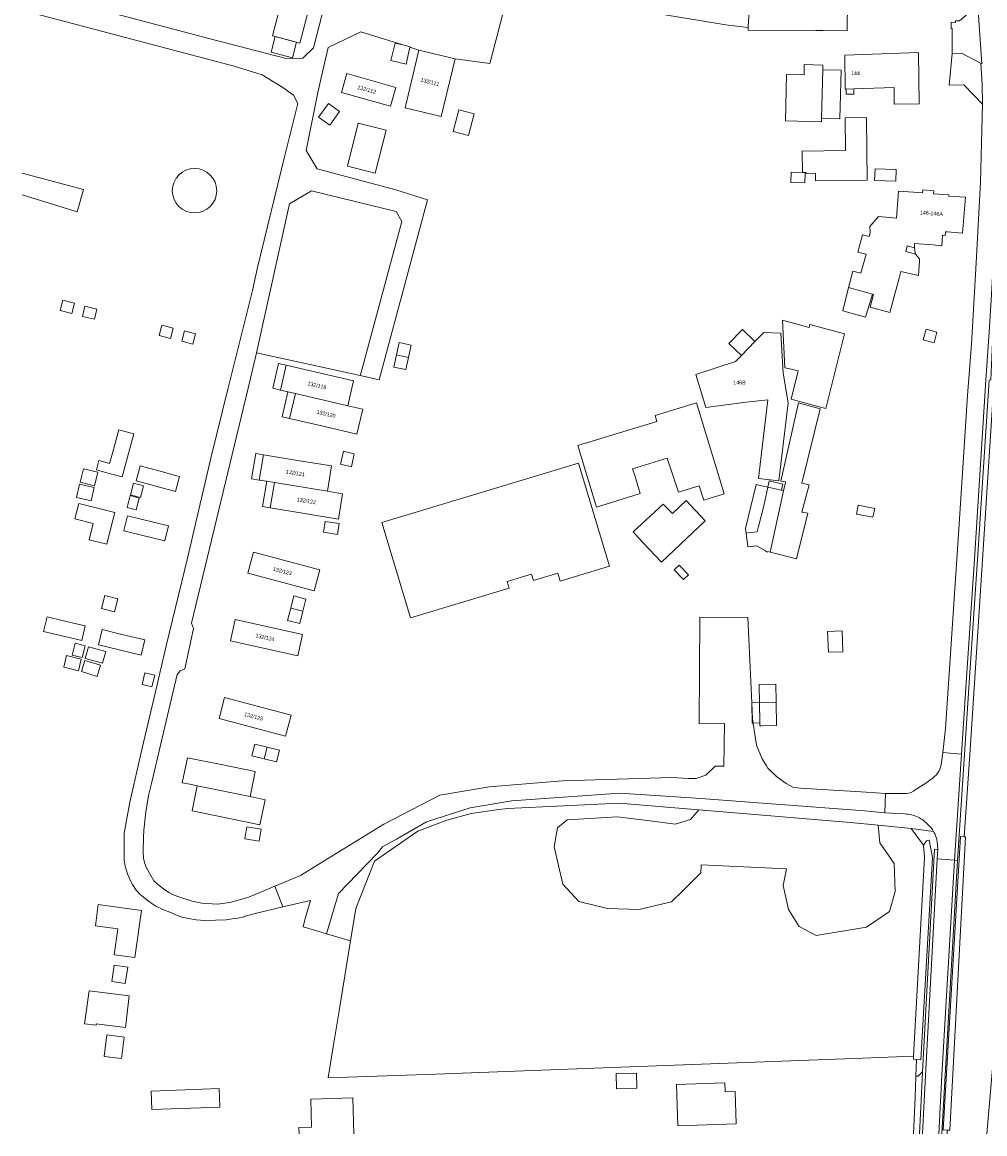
# Model space of a CAD drawing. Header units: metres. Extents: x 151448 to 154749, y 463108 to 465296.
# Tile 1 of 256: x 151450 to 151638, y 463112 to 463329. Entities that reach past the tile are written whole.
import ezdxf
from ezdxf.enums import TextEntityAlignment as Align

# ---------------------------------------------------------------- set-up
doc = ezdxf.new("R2010")
doc.units = ezdxf.units.M
for name, color, linetype, lineweight in [('B-PV-GR-BOS_GEMENGD-GV', 253, 'Continuous', 9), ('B-PV-GR-BOS_NAALD-GV', 253, 'Continuous', 9), ('B-PV-GR-GROENVOORZIENING-GV', 253, 'Continuous', 9), ('B-PV-GR-HOUTWAL-GV', 253, 'Continuous', 9), ('B-PV-OG-BEBOUWING-GV', 1, 'Continuous', 9), ('B-PV-OG-BEBOUWING-T18', 2, 'Continuous', 9), ('B-PV-OG-BEBOUWING_LUIFEL-GV', 1, 'Continuous', 9), ('B-PV-OG-TERREIN_ERF-GV', 253, 'Continuous', 9), ('B-PV-VH-GESLOTENVERHARDING-GV', 253, 'Continuous', 9), ('B-PV-VH-GESLOTENVERHARDING_ASFALT-GV', 253, 'Continuous', 9), ('B-PV-VH-OPENVERHARDING-GV', 253, 'Continuous', 9)]:
    doc.layers.add(name, color=color, linetype=linetype, lineweight=lineweight)
doc.styles.add('Drong', font='txt', dxfattribs={"height": 1.8})

msp = doc.modelspace()

# ---------------------------------------------------------------- linework, layer by layer
at = {"layer": 'B-PV-GR-BOS_GEMENGD-GV', "flags": 128}
for points in [[(151622.206, 463174.272), (151618.272, 463174.506), (151614.367, 463174.866), (151581.45, 463177.32), (151571.495, 463177.967), (151566.53, 463178.29), (151545.499, 463176.832), (151537.4, 463175.452), (151528.861, 463172.717), (151522.978, 463169.363), (151520.299, 463167.836), (151519.274, 463166.604), (151517.177, 463164.434), (151511.683, 463158.748), (151509.369, 463150.871), (151514.029, 463149.502), (151515.053, 463155.831), (151518.726, 463165.024), (151527.165, 463170.916), (151532.845, 463173.064), (151537.57, 463174.353), (151542.975, 463175.11), (151544.729, 463175.355), (151566.436, 463176.389), (151582.029, 463175.076), (151611.595, 463172.587), (151616.96, 463172.065), (151623.439, 463171.434), (151627.813, 463170.843)], [(151623.439, 463171.434), (151625.831, 463168.151), (151626.406, 463168.996), (151626.93, 463169.136), (151627.598, 463165.738), (151625.302, 463126.285), (151624.492, 463126.364), (151624.356, 463123.129), (151624.815, 463123.11), (151625.665, 463123.971), (151627.963, 463167.373), (151628.6, 463167.319), (151628.56, 463168.19)], [(151627.813, 463170.843), (151623.439, 463171.434)]]:
    msp.add_lwpolyline(points, dxfattribs=at)
for points in [[(151616.96, 463172.065), (151611.595, 463172.587), (151582.029, 463175.076), (151580.379, 463173.193), (151577.381, 463172.301), (151573.983, 463172.716), (151566.156, 463173.67), (151556.324, 463173.097), (151554.415, 463171.57), (151553.747, 463167.847), (151554.606, 463164.22), (151555.465, 463160.593), (151558.615, 463157.156), (151564.152, 463155.82), (151570.261, 463155.629), (151576.682, 463157.132), (151579.138, 463159.543), (151582.407, 463162.752), (151582.479, 463164.316), (151590.783, 463163.934), (151599.088, 463163.552), (151598.42, 463160.306), (151599.47, 463155.629), (151601.57, 463152.288), (151604.911, 463150.57), (151614.743, 463152.193), (151619.229, 463155.247), (151620.279, 463159.161), (151620.088, 463164.602), (151617.32, 463168.611)], [(151625.302, 463126.285), (151627.598, 463165.738), (151626.93, 463169.136), (151626.406, 463168.996), (151625.831, 463168.151), (151626.046, 463165.756), (151623.889, 463126.993), (151623.858, 463126.426), (151624.492, 463126.364)]]:
    msp.add_lwpolyline(points, close=True, dxfattribs=at)
at = {"layer": 'B-PV-GR-BOS_GEMENGD-GV'}
for points in [[(151624.783, 463173.618, 0.1040881), (151622.206, 463174.272)], [(151626.715, 463172.165, 0.0941516), (151624.783, 463173.618)], [(151627.813, 463170.843, 0.0801669), (151626.715, 463172.165)], [(151628.059, 463170.374, 0.0262054), (151627.813, 463170.843)], [(151628.56, 463168.19, 0.1048004), (151628.059, 463170.374)]]:
    msp.add_lwpolyline(points, format="xyb", dxfattribs=at)
at = {"layer": 'B-PV-GR-BOS_NAALD-GV', "flags": 128}
msp.add_lwpolyline([(151510.682, 463128.809), (151509.708, 463122.785), (151530.709, 463123.523), (151566.774, 463124.866), (151613.911, 463126.621), (151623.889, 463126.993), (151626.046, 463165.756), (151625.831, 463168.151), (151623.439, 463171.434), (151616.96, 463172.065), (151617.32, 463168.611), (151620.088, 463164.602), (151620.279, 463159.161), (151619.229, 463155.247), (151614.743, 463152.193), (151604.911, 463150.57), (151601.57, 463152.288), (151599.47, 463155.629), (151598.42, 463160.306), (151599.088, 463163.552), (151590.783, 463163.934), (151582.479, 463164.316), (151582.407, 463162.752), (151579.138, 463159.543), (151576.682, 463157.132), (151570.261, 463155.629), (151564.152, 463155.82), (151558.615, 463157.156), (151555.465, 463160.593), (151554.606, 463164.22), (151553.747, 463167.847), (151554.415, 463171.57), (151556.324, 463173.097), (151566.156, 463173.67), (151573.983, 463172.716), (151577.381, 463172.301), (151580.379, 463173.193), (151582.029, 463175.076), (151566.436, 463176.389), (151544.729, 463175.355), (151542.975, 463175.11), (151537.57, 463174.353), (151532.845, 463173.064), (151527.165, 463170.916), (151518.726, 463165.024), (151515.053, 463155.831), (151514.029, 463149.502), (151511.818, 463135.833)], close=True, dxfattribs=at)
at = {"layer": 'B-PV-GR-GROENVOORZIENING-GV', "flags": 128}
msp.add_lwpolyline([(151630.427, 463111.882), (151630.464, 463112.593), (151629.654, 463112.644), (151633.021, 463169.839), (151633.777, 463169.792), (151634.862, 463185.832), (151635.763, 463199.753), (151637.373, 463223.845), (151639.573, 463258.116), (151639.915, 463258.221), (151640.39, 463267.733), (151639.391, 463267.77), (151638.951, 463258.971), (151638.619, 463258.869), (151636.375, 463223.91), (151634.765, 463199.819), (151633.864, 463185.898), (151632.462, 463165.168), (151630.032, 463123.294), (151629.425, 463111.882)], dxfattribs=at)
at = {"layer": 'B-PV-GR-HOUTWAL-GV', "flags": 128}
msp.add_lwpolyline([(151638.21, 463111.882), (151646.231, 463205.076), (151650.446, 463254.041), (151651.992, 463272.006), (151650.888, 463273.2), (151648.041, 463276.208), (151647.987, 463273.624), (151647.732, 463267.458), (151640.39, 463267.733), (151639.915, 463258.221), (151639.573, 463258.116), (151637.373, 463223.845), (151635.763, 463199.753), (151634.862, 463185.832), (151633.777, 463169.792), (151634.014, 463169.777), (151630.955, 463112.562), (151630.464, 463112.593), (151630.427, 463111.882)], dxfattribs=at)
msp.add_lwpolyline([(151630.955, 463112.562), (151634.014, 463169.777), (151633.777, 463169.792), (151633.021, 463169.839), (151629.654, 463112.644), (151630.464, 463112.593)], close=True, dxfattribs=at)
at = {"layer": 'B-PV-OG-BEBOUWING-GV', "flags": 128}
for points in [[(151572.635, 463330.603), (151587.258, 463328.169), (151591.586, 463327.648), (151591.612, 463327.645), (151591.612, 463327.863), (151592.081, 463334.832), (151591.922, 463334.847), (151591.983, 463335.493), (151584.685, 463336.746), (151573.675, 463338.637), (151573.586, 463338.081), (151573.383, 463336.823), (151572.387, 463330.644)], [(151501.112, 463334.72), (151498.818, 463326.019), (151504.14, 463324.606), (151506.439, 463333.313)], [(151591.612, 463327.645), (151591.612, 463327.143), (151604.812, 463327.071), (151606.246, 463327.063), (151610.949, 463327.038), (151610.98, 463332.825), (151606.412, 463333.362), (151606.412, 463333.538), (151604.676, 463333.676), (151597.449, 463334.325), (151592.081, 463334.832), (151591.612, 463327.863)], [(151525.634, 463323.814), (151525.659, 463323.921), (151524.226, 463324.255), (151522.726, 463324.605), (151521.935, 463321.215), (151524.869, 463320.531)], [(151527.389, 463323.264), (151524.675, 463312.002), (151531.745, 463310.298), (151534.459, 463321.561)], [(151610.484, 463322.271), (151610.558, 463315.642), (151610.751, 463315.649), (151612.232, 463315.701), (151620.099, 463315.979), (151620.128, 463312.732), (151624.988, 463312.782), (151624.886, 463322.766)], [(151605.911, 463309.279), (151605.928, 463309.932), (151606.166, 463319.419), (151606.189, 463320.329), (151602.569, 463320.422), (151602.518, 463318.417), (151599.119, 463318.503), (151598.89, 463309.457)], [(151512.27, 463315.012), (151521.844, 463312.315), (151522.874, 463315.971), (151513.3, 463318.669)], [(151509.711, 463312.866), (151507.809, 463310.17), (151510.001, 463308.623), (151511.891, 463311.302)], [(151535.156, 463311.603), (151534.053, 463307.39), (151537.06, 463306.602), (151538.163, 463310.815)], [(151515.528, 463308.988), (151513.42, 463300.606), (151518.862, 463299.237), (151520.97, 463307.619)], [(151614.704, 463310.118), (151610.532, 463310.063), (151610.616, 463303.651), (151602.148, 463303.559), (151602.194, 463299.411), (151602.756, 463299.396), (151602.913, 463299.398), (151602.915, 463299.214), (151604.742, 463299.234), (151604.758, 463297.784), (151614.864, 463297.895), (151614.788, 463303.697)], [(151602.756, 463299.396), (151602.194, 463299.411), (151600.027, 463299.469), (151599.973, 463297.439), (151602.702, 463297.367)], [(151611.203, 463276.96), (151615.865, 463275.643), (151616.105, 463275.575), (151615.45, 463273.11), (151619.276, 463272.093), (151621.073, 463278.794), (151621.422, 463280.098), (151624.845, 463279.262), (151625.043, 463282.092), (151625.043, 463282.529), (151624.267, 463283.473), (151622.357, 463283.969), (151622.644, 463285.07), (151624.067, 463284.701), (151624.067, 463285.563), (151627.655, 463285.255), (151629.408, 463285.105), (151629.524, 463287.14), (151630.092, 463287.092), (151630.155, 463287.84), (151630.483, 463287.812), (151633.435, 463287.564), (151634.059, 463294.544), (151630.754, 463294.78), (151630.786, 463295.01), (151627.787, 463295.244), (151627.832, 463295.812), (151625.674, 463295.983), (151625.634, 463295.415), (151624.637, 463295.487), (151623.866, 463295.543), (151620.975, 463295.757), (151620.584, 463290.482), (151617.063, 463290.783), (151615.379, 463288.868), (151615.4, 463287.587), (151615.218, 463286.901), (151613.933, 463287.241), (151613.038, 463283.858), (151614.623, 463283.438), (151613.614, 463279.748), (151612.069, 463280.165)], [(151601.404, 463260.706), (151600.02, 463255.143), (151605.722, 463253.611), (151606.808, 463253.339), (151610.45, 463267.899), (151603.646, 463269.713), (151603.501, 463269.172), (151598.303, 463270.558), (151598.809, 463261.258), (151599.722, 463261.056), (151601.058, 463260.778)], [(151598.394, 463261.35), (151597.98, 463268.014), (151594.656, 463268.203), (151592.956, 463266.429), (151590.31, 463263.667), (151589.178, 463262.486), (151581.425, 463259.995), (151583.377, 463253.541), (151591.204, 463254.61), (151595.444, 463255.069), (151593.656, 463239.673), (151595.94, 463239.407), (151597.629, 463239.211), (151599.438, 463254.449), (151598.464, 463260.218)], [(151525.849, 463265.685), (151523.536, 463266.191), (151523.016, 463263.813), (151525.328, 463263.307)], [(151522.495, 463261.435), (151524.808, 463260.929), (151525.328, 463263.307), (151523.016, 463263.813)], [(151503.27, 463256.27), (151513.499, 463253.896), (151514.629, 463258.766), (151501.478, 463261.818), (151500.348, 463256.948), (151501.809, 463256.609)], [(151502.14, 463251.399), (151508.715, 463249.873), (151515.29, 463248.347), (151516.421, 463253.218), (151513.499, 463253.896), (151503.27, 463256.27)], [(151569.069, 463241.607), (151575.832, 463243.658), (151578.025, 463237.002), (151582.093, 463238.286), (151582.964, 463235.439), (151586.914, 463236.691), (151581.57, 463254.454), (151573.45, 463251.975), (151573.782, 463250.826), (151558.409, 463246.14), (151562.044, 463234.075), (151566.013, 463235.327), (151570.579, 463236.767), (151569.493, 463240.249)], [(151598.517, 463237.298), (151595.892, 463225.339), (151601.073, 463224.054), (151603.289, 463232.944), (151602.122, 463233.157), (151603.497, 463238.445), (151602.094, 463238.81), (151605.643, 463253.291), (151601.415, 463254.437), (151597.978, 463239.189), (151598.903, 463239.057), (151598.877, 463238.937)], [(151499.184, 463238.911), (151509.544, 463237.206), (151510.356, 463242.14), (151503.696, 463243.236), (151497.035, 463244.331), (151496.223, 463239.398), (151497.703, 463239.154)], [(151512.659, 463245.003), (151512.096, 463242.47), (151514.214, 463241.999), (151514.777, 463244.532)], [(151520.143, 463231.117), (151525.745, 463212.537), (151544.965, 463218.332), (151544.583, 463219.599), (151549.338, 463221.033), (151549.717, 463219.775), (151554.472, 463221.208), (151554.936, 463219.67), (151564.57, 463222.574), (151558.507, 463242.684)], [(151498.372, 463233.977), (151505.033, 463232.882), (151511.693, 463231.786), (151512.505, 463236.719), (151509.544, 463237.206), (151499.184, 463238.911)], [(151591.562, 463226.412), (151591.566, 463226.378), (151591.654, 463226.389), (151593.303, 463226.593), (151595.006, 463225.559), (151595.157, 463225.467), (151595.401, 463225.32), (151595.431, 463225.453), (151595.892, 463225.339), (151598.517, 463237.298), (151598.105, 463237.388), (151595.466, 463237.98), (151594.656, 463234.365), (151593.636, 463230.357), (151593.37, 463229.312), (151592.064, 463229.151), (151591.236, 463229.048), (151591.503, 463226.887)], [(151575.053, 463234.691), (151569.205, 463229.266), (151570.979, 463227.307), (151574.715, 463223.368), (151583.25, 463231.464), (151579.514, 463235.403), (151576.854, 463232.88)], [(151508.758, 463229.223), (151511.514, 463228.801), (151511.836, 463230.905), (151509.08, 463231.327)], [(151495.077, 463225.333), (151493.995, 463221.228), (151506.971, 463217.807), (151508.054, 463221.912)], [(151505.328, 463216.186), (151502.978, 463216.78), (151502.375, 463214.392), (151504.725, 463213.799)], [(151501.772, 463212.005), (151504.122, 463211.411), (151504.725, 463213.799), (151502.375, 463214.392)], [(151491.562, 463212.189), (151490.632, 463208.047), (151503.726, 463205.105), (151504.656, 463209.247)], [(151607.129, 463209.858), (151607.279, 463205.799), (151610.083, 463205.903), (151609.933, 463209.961)], [(151489.481, 463196.998), (151488.388, 463192.896), (151501.356, 463189.441), (151502.449, 463193.543)], [(151593.904, 463192.018), (151593.906, 463191.942), (151593.917, 463191.44), (151594.245, 463191.448), (151597.172, 463191.511), (151597.073, 463196.059), (151593.944, 463195.992), (151593.817, 463195.984)], [(151495.369, 463187.887), (151494.806, 463185.592), (151497.201, 463185.005), (151497.764, 463187.3)], [(151499.596, 463184.418), (151500.159, 463186.713), (151497.764, 463187.3), (151497.201, 463185.005)], [(151484.145, 463179.744), (151494.434, 463177.647), (151495.432, 463182.546), (151488.818, 463183.894), (151482.204, 463185.242), (151481.206, 463180.343), (151482.676, 463180.043)], [(151496.375, 463172.148), (151497.373, 463177.048), (151494.434, 463177.647), (151484.145, 463179.744), (151483.147, 463174.845), (151489.761, 463173.497)], [(151493.419, 463169.423), (151496.183, 463168.957), (151496.58, 463171.313), (151493.816, 463171.779)]]:
    msp.add_lwpolyline(points, close=True, dxfattribs=at)
at = {"layer": 'B-PV-OG-BEBOUWING_LUIFEL-GV', "flags": 128}
for points in [[(151499.353, 463325.877), (151498.556, 463322.877), (151502.715, 463321.773), (151503.511, 463324.773)], [(151605.928, 463309.932), (151609.524, 463309.84), (151609.764, 463319.327), (151606.166, 463319.419)], [(151612.232, 463315.701), (151610.751, 463315.649), (151610.762, 463314.636), (151612.243, 463314.651)], [(151616.37, 463300.074), (151616.294, 463297.816), (151620.447, 463297.676), (151620.523, 463299.935)], [(151624.267, 463283.473), (151624.221, 463283.754), (151624.067, 463284.701), (151622.644, 463285.07), (151622.357, 463283.969)], [(151611.203, 463276.96), (151610.072, 463272.423), (151614.543, 463271.167), (151615.865, 463275.643)], [(151590.31, 463263.667), (151592.956, 463266.429), (151590.516, 463268.768), (151587.869, 463266.005)], [(151626.322, 463268.817), (151625.76, 463266.719), (151627.882, 463266.15), (151628.445, 463268.248)], [(151500.348, 463256.948), (151501.478, 463261.818), (151500.017, 463262.157), (151498.887, 463257.287)], [(151500.679, 463251.738), (151502.14, 463251.399), (151503.27, 463256.27), (151501.809, 463256.609)], [(151497.035, 463244.331), (151495.555, 463244.574), (151494.744, 463239.641), (151496.223, 463239.398)], [(151496.892, 463234.22), (151498.372, 463233.977), (151499.184, 463238.911), (151497.703, 463239.154)], [(151598.105, 463237.388), (151598.381, 463238.62), (151595.742, 463239.212), (151595.466, 463237.98)], [(151595.466, 463237.98), (151593.159, 463238.511), (151591.095, 463229.926), (151591.236, 463229.048), (151592.064, 463229.151), (151593.37, 463229.312), (151593.636, 463230.357), (151594.656, 463234.365)], [(151613.086, 463234.463), (151612.758, 463232.767), (151615.977, 463232.146), (151616.305, 463233.842)], [(151579.976, 463220.876), (151578.142, 463222.81), (151577.191, 463221.909), (151579.026, 463219.975)], [(151593.743, 463199.411), (151593.749, 463199.123), (151593.817, 463195.984), (151593.944, 463195.992), (151597.073, 463196.059), (151597.07, 463196.187), (151596.996, 463199.568), (151596.996, 463199.589), (151593.74, 463199.518)], [(151592.603, 463191.99), (151592.665, 463191.991), (151593.904, 463192.018), (151593.817, 463195.984), (151592.332, 463195.955), (151592.306, 463195.955), (151592.392, 463191.985)]]:
    msp.add_lwpolyline(points, close=True, dxfattribs=at)
at = {"layer": 'B-PV-OG-TERREIN_ERF-GV', "flags": 128}
for points in [[(151449.983, 463335.203), (151452.924, 463334.419), (151486.417, 463325.496), (151501.483, 463321.609), (151504.72, 463321.69), (151506.825, 463323.715), (151512.977, 463347.684), (151512.491, 463349.223), (151510.973, 463350.763), (151489.118, 463357.403), (151465.239, 463363.881), (151449.983, 463368.156)], [(151549.918, 463353.94), (151541.237, 463320.622), (151534.459, 463321.561), (151531.745, 463310.298), (151524.675, 463312.002), (151527.389, 463323.264), (151525.634, 463323.814), (151524.869, 463320.531), (151521.935, 463321.215), (151522.726, 463324.605), (151524.226, 463324.255), (151516.033, 463326.823), (151509.827, 463323.829), (151509.663, 463323.75), (151507.749, 463315.333), (151507.597, 463314.666), (151505.37, 463303.692), (151507.554, 463300.082), (151522.871, 463295.985), (151529.059, 463294.043), (151519.654, 463258.951), (151515.922, 463259.771), (151495.697, 463264.213), (151494.037, 463257.301), (151483.036, 463211.479), (151483.419, 463210.423), (151481.684, 463202.561), (151480.829, 463202.167), (151480.235, 463201.437), (151478.872, 463195.668), (151477.837, 463191.285), (151475.214, 463180.182), (151474.714, 463178.106), (151474.115, 463174.681), (151473.741, 463171.08), (151473.616, 463169.68), (151473.592, 463167.029), (151473.642, 463165.604), (151473.917, 463164.629), (151474.243, 463163.754), (151475.693, 463161.229), (151476.369, 463160.58), (151477.519, 463159.63), (151478.594, 463158.955), (151479.294, 463158.556), (151480.345, 463158.131), (151483.12, 463157.232), (151485.046, 463156.858), (151488.046, 463156.684), (151490.471, 463156.96), (151494.181, 463158.034), (151499.242, 463160.155), (151504.303, 463162.275), (151507.866, 463164.466), (151520.561, 463172.275), (151531.442, 463177.909), (151541.121, 463179.554), (151555.418, 463180.694), (151576.72, 463181.385), (151579.98, 463181.15), (151581.5, 463181.21), (151583.36, 463181.85), (151585.154, 463183.6), (151586.851, 463183.583), (151587.024, 463191.884), (151582.049, 463191.857), (151582.215, 463212.664), (151591.565, 463212.614), (151592.332, 463195.955), (151592.475, 463192.837), (151592.603, 463191.99), (151592.622, 463191.861), (151593.251, 463187.686), (151594.359, 463184.995), (151595.181, 463183.658), (151595.45, 463183.22), (151597.17, 463181.58), (151599.02, 463180.2), (151600.36, 463179.49), (151601.815, 463179.324), (151614.637, 463178.493), (151618.442, 463178.255), (151620.332, 463178.247), (151622.038, 463178.233)], [(151623.884, 463111.882), (151624.182, 463118.985), (151624.356, 463123.129), (151624.492, 463126.364), (151623.858, 463126.426), (151623.889, 463126.993), (151613.911, 463126.621), (151566.774, 463124.866), (151530.709, 463123.523), (151509.708, 463122.785), (151510.682, 463128.809), (151511.818, 463135.833), (151514.029, 463149.502), (151509.369, 463150.871), (151507.688, 463151.383), (151504.784, 463152.266), (151505.19, 463153.85), (151506.22, 463157.38), (151500.822, 463156.116), (151495.424, 463154.851), (151493.5, 463154.326), (151493.272, 463154.211), (151492.072, 463153.936), (151490.947, 463153.835), (151489.772, 463153.584), (151485.621, 463153.458), (151483.946, 463153.607), (151482.396, 463153.881), (151480.921, 463154.206), (151479.82, 463154.63), (151478.795, 463155.13), (151477.445, 463155.604), (151476.02, 463156.304), (151474.869, 463157.078), (151472.994, 463158.528), (151472.193, 463159.402), (151471.518, 463160.477), (151470.968, 463161.452), (151470.518, 463162.552), (151470.042, 463164.077), (151469.867, 463165.277), (151469.891, 463170.503), (151470.989, 463176.555), (151473.387, 463187.082), (151475.342, 463195.373), (151476.242, 463199.189), (151476.779, 463201.464), (151478.158, 463207.312), (151482.305, 463224.392), (151483.778, 463230.869), (151486.751, 463243.672), (151490.121, 463257.14), (151494.932, 463276.372), (151495.882, 463280.828), (151501.179, 463302.41), (151503.733, 463312.814), (151502.924, 463314.434), (151500.819, 463315.973), (151496.772, 463318.402), (151491.349, 463320.103), (151452.385, 463330.395)], [(151629.328, 463184.325), (151629.59, 463186.282), (151630.151, 463190.915), (151632.8, 463230.787), (151634.431, 463255.872), (151635.177, 463265.917), (151636.081, 463281.77), (151636.938, 463297.498), (151637.367, 463312.735), (151633.73, 463316.499), (151630.814, 463316.406), (151631.427, 463322.571), (151631.431, 463327.493), (151631.225, 463327.485), (151631.259, 463328.713), (151632.046, 463328.67), (151632.05, 463328.963)], [(151449.983, 463299.269), (151461.914, 463296.09), (151460.7, 463291.717), (151449.983, 463294.995)], [(151623.855, 463178.702), (151624.018, 463178.806), (151625.968, 463180.047), (151626.277, 463180.278), (151627.768, 463181.393)], [(151503.991, 463111.882), (151503.949, 463113.114), (151506.448, 463113.199), (151506.262, 463118.606), (151514.457, 463118.888), (151514.698, 463111.882)]]:
    msp.add_lwpolyline(points, dxfattribs=at)
for points in [[(151572.387, 463330.644), (151573.383, 463336.823), (151573.586, 463338.081), (151573.675, 463338.637), (151584.685, 463336.746), (151591.983, 463335.493), (151591.922, 463334.847), (151592.081, 463334.832), (151597.449, 463334.325), (151604.676, 463333.676), (151606.412, 463333.538), (151606.412, 463333.362), (151610.98, 463332.825), (151610.949, 463327.038), (151606.246, 463327.063), (151604.812, 463327.071), (151591.612, 463327.143), (151591.612, 463327.645), (151591.586, 463327.648), (151587.258, 463328.169), (151572.635, 463330.603)], [(151501.112, 463334.72), (151506.439, 463333.313), (151504.14, 463324.606), (151498.818, 463326.019)], [(151624.886, 463322.766), (151624.988, 463312.782), (151620.128, 463312.732), (151620.099, 463315.979), (151612.232, 463315.701), (151610.751, 463315.649), (151610.558, 463315.642), (151610.484, 463322.271)], [(151598.89, 463309.457), (151599.119, 463318.503), (151602.518, 463318.417), (151602.569, 463320.422), (151606.189, 463320.329), (151606.166, 463319.419), (151605.928, 463309.932), (151605.911, 463309.279)], [(151513.3, 463318.669), (151522.874, 463315.971), (151521.844, 463312.315), (151512.27, 463315.012)], [(151511.891, 463311.302), (151510.001, 463308.623), (151507.809, 463310.17), (151509.711, 463312.866)], [(151535.156, 463311.603), (151538.163, 463310.815), (151537.06, 463306.602), (151534.053, 463307.39)], [(151520.97, 463307.619), (151518.862, 463299.237), (151513.42, 463300.606), (151515.528, 463308.988)], [(151610.532, 463310.063), (151614.704, 463310.118), (151614.788, 463303.697), (151614.864, 463297.895), (151604.758, 463297.784), (151604.742, 463299.234), (151602.915, 463299.214), (151602.913, 463299.398), (151602.756, 463299.396), (151602.702, 463297.367), (151599.973, 463297.439), (151600.027, 463299.469), (151602.194, 463299.411), (151602.148, 463303.559), (151610.616, 463303.651)], [(151515.967, 463259.939), (151524.063, 463289.822), (151522.968, 463291.758), (151506.408, 463295.824), (151502.151, 463293.295), (151495.697, 463264.213), (151515.922, 463259.771)], [(151612.069, 463280.165), (151613.614, 463279.748), (151614.623, 463283.438), (151613.038, 463283.858), (151613.933, 463287.241), (151615.218, 463286.901), (151615.4, 463287.587), (151615.379, 463288.868), (151617.063, 463290.783), (151620.584, 463290.482), (151620.975, 463295.757), (151623.866, 463295.543), (151624.637, 463295.487), (151625.634, 463295.415), (151625.674, 463295.983), (151627.832, 463295.812), (151627.787, 463295.244), (151630.786, 463295.01), (151630.754, 463294.78), (151634.059, 463294.544), (151633.435, 463287.564), (151630.483, 463287.812), (151630.155, 463287.84), (151630.092, 463287.092), (151629.524, 463287.14), (151629.408, 463285.105), (151627.655, 463285.255), (151624.067, 463285.563), (151624.067, 463284.701), (151622.644, 463285.07), (151622.357, 463283.969), (151624.267, 463283.473), (151625.043, 463282.529), (151625.043, 463282.092), (151624.845, 463279.262), (151621.422, 463280.098), (151621.073, 463278.794), (151619.276, 463272.093), (151615.45, 463273.11), (151616.105, 463275.575), (151615.865, 463275.643), (151611.203, 463276.96)], [(151460.161, 463273.901), (151459.648, 463271.884), (151457.398, 463272.457), (151457.912, 463274.474)], [(151462.223, 463273.311), (151464.554, 463272.736), (151464.065, 463270.751), (151461.734, 463271.325)], [(151479.463, 463269.028), (151478.945, 463267.015), (151476.717, 463267.589), (151477.235, 463269.602)], [(151601.058, 463260.778), (151599.722, 463261.056), (151598.809, 463261.258), (151598.303, 463270.558), (151603.501, 463269.172), (151603.646, 463269.713), (151610.45, 463267.899), (151606.808, 463253.339), (151605.722, 463253.611), (151600.02, 463255.143), (151601.404, 463260.706)], [(151483.793, 463267.897), (151483.27, 463265.928), (151481.104, 463266.504), (151481.628, 463268.473)], [(151598.464, 463260.218), (151599.438, 463254.449), (151597.629, 463239.211), (151595.94, 463239.407), (151593.656, 463239.673), (151595.444, 463255.069), (151591.204, 463254.61), (151583.377, 463253.541), (151581.425, 463259.995), (151589.178, 463262.486), (151590.31, 463263.667), (151592.956, 463266.429), (151594.656, 463268.203), (151597.98, 463268.014), (151598.394, 463261.35)], [(151523.016, 463263.813), (151523.536, 463266.191), (151525.849, 463265.685), (151525.328, 463263.307), (151524.808, 463260.929), (151522.495, 463261.435)], [(151501.809, 463256.609), (151500.348, 463256.948), (151501.478, 463261.818), (151514.629, 463258.766), (151513.499, 463253.896), (151516.421, 463253.218), (151515.29, 463248.347), (151508.715, 463249.873), (151502.14, 463251.399), (151503.27, 463256.27)], [(151569.493, 463240.249), (151570.579, 463236.767), (151566.013, 463235.327), (151562.044, 463234.075), (151558.409, 463246.14), (151573.782, 463250.826), (151573.45, 463251.975), (151581.57, 463254.454), (151586.914, 463236.691), (151582.964, 463235.439), (151582.093, 463238.286), (151578.025, 463237.002), (151575.832, 463243.658), (151569.069, 463241.607)], [(151598.877, 463238.937), (151598.903, 463239.057), (151597.978, 463239.189), (151601.415, 463254.437), (151605.643, 463253.291), (151602.094, 463238.81), (151603.497, 463238.445), (151602.122, 463233.157), (151603.289, 463232.944), (151601.073, 463224.054), (151595.892, 463225.339), (151595.431, 463225.453), (151595.401, 463225.32), (151595.157, 463225.467), (151595.006, 463225.559), (151593.303, 463226.593), (151591.654, 463226.389), (151591.566, 463226.378), (151591.562, 463226.412), (151591.503, 463226.887), (151591.236, 463229.048), (151592.064, 463229.151), (151593.37, 463229.312), (151593.636, 463230.357), (151594.656, 463234.365), (151595.466, 463237.98), (151598.105, 463237.388), (151598.517, 463237.298)], [(151468.821, 463249.208), (151471.777, 463248.391), (151469.461, 463240.012), (151466.506, 463240.829), (151464.443, 463241.399), (151464.936, 463243.185), (151466.999, 463242.615), (151467.566, 463244.667), (151468.695, 463248.75)], [(151499.184, 463238.911), (151497.703, 463239.154), (151496.223, 463239.398), (151497.035, 463244.331), (151503.696, 463243.236), (151510.356, 463242.14), (151509.544, 463237.206), (151512.505, 463236.719), (151511.693, 463231.786), (151505.033, 463232.882), (151498.372, 463233.977)], [(151514.777, 463244.532), (151514.214, 463241.999), (151512.096, 463242.47), (151512.659, 463245.003)], [(151464.721, 463240.934), (151464.087, 463238.291), (151461.302, 463238.96), (151461.937, 463241.602)], [(151477.583, 463240.909), (151480.107, 463240.232), (151480.64, 463240.089), (151479.857, 463237.171), (151472.218, 463239.22), (151473, 463242.138)], [(151558.507, 463242.684), (151564.57, 463222.574), (151554.936, 463219.67), (151554.472, 463221.208), (151549.717, 463219.775), (151549.338, 463221.033), (151544.583, 463219.599), (151544.965, 463218.332), (151525.745, 463212.537), (151520.143, 463231.117)], [(151464.004, 463237.97), (151463.425, 463235.334), (151460.55, 463235.966), (151461.13, 463238.602)], [(151471.718, 463238.804), (151473.65, 463238.282), (151473.036, 463236.011), (151471.104, 463236.533)], [(151463.065, 463227.731), (151463.857, 463230.898), (151460.257, 463231.798), (151460.26, 463231.809), (151461.006, 463234.793), (151468.031, 463233.036), (151467.285, 463230.053), (151466.491, 463226.874)], [(151472.828, 463235.875), (151472.203, 463233.563), (151470.431, 463234.042), (151471.056, 463236.354)], [(151576.854, 463232.88), (151579.514, 463235.403), (151583.25, 463231.464), (151574.715, 463223.368), (151570.979, 463227.307), (151569.205, 463229.266), (151575.053, 463234.691)], [(151472.989, 463228.716), (151469.777, 463229.508), (151469.78, 463229.52), (151470.493, 463232.411), (151478.501, 463230.436), (151477.788, 463227.545), (151477.785, 463227.532)], [(151509.08, 463231.327), (151511.836, 463230.905), (151511.514, 463228.801), (151508.758, 463229.223)], [(151508.054, 463221.912), (151506.971, 463217.807), (151493.995, 463221.228), (151495.077, 463225.333)], [(151468.618, 463216.236), (151467.98, 463213.675), (151465.443, 463214.307), (151466.081, 463216.868)], [(151504.725, 463213.799), (151504.122, 463211.411), (151501.772, 463212.005), (151502.375, 463214.392), (151502.978, 463216.78), (151505.328, 463216.186)], [(151461.586, 463208.071), (151454.149, 463209.853), (151454.838, 463212.729), (151458.037, 463211.963), (151462.275, 463210.948)], [(151504.656, 463209.247), (151503.726, 463205.105), (151490.632, 463208.047), (151491.562, 463212.189)], [(151469.131, 463209.355), (151473.875, 463208.199), (151473.158, 463205.257), (151464.894, 463207.271), (151465.611, 463210.214)], [(151609.933, 463209.961), (151610.083, 463205.903), (151607.279, 463205.799), (151607.129, 463209.858)], [(151461.646, 463204.756), (151459.744, 463205.24), (151460.334, 463207.56), (151462.236, 463207.076)], [(151465.657, 463203.664), (151462.291, 463204.559), (151462.901, 463206.856), (151466.268, 463205.96)], [(151460.954, 463202.207), (151458.077, 463202.92), (151458.636, 463205.178), (151461.513, 463204.466)], [(151464.634, 463201.104), (151461.556, 463202.02), (151462.196, 463204.172), (151465.274, 463203.257)], [(151473.933, 463201.781), (151475.826, 463201.335), (151475.289, 463199.06), (151473.397, 463199.506)], [(151502.449, 463193.543), (151501.356, 463189.441), (151488.388, 463192.896), (151489.481, 463196.998)], [(151593.817, 463195.984), (151593.944, 463195.992), (151597.073, 463196.059), (151597.172, 463191.511), (151594.245, 463191.448), (151593.917, 463191.44), (151593.906, 463191.942), (151593.904, 463192.018)], [(151497.764, 463187.3), (151500.159, 463186.713), (151499.596, 463184.418), (151497.201, 463185.005), (151494.806, 463185.592), (151495.369, 463187.887)], [(151482.676, 463180.043), (151481.206, 463180.343), (151482.204, 463185.242), (151488.818, 463183.894), (151495.432, 463182.546), (151494.434, 463177.647), (151497.373, 463177.048), (151496.375, 463172.148), (151489.761, 463173.497), (151483.147, 463174.845), (151484.145, 463179.744)], [(151493.816, 463171.779), (151496.58, 463171.313), (151496.183, 463168.957), (151493.419, 463169.423)], [(151464.823, 463156.579), (151473.244, 463155.4), (151471.961, 463146.233), (151467.939, 463146.796), (151468.646, 463151.851), (151464.248, 463152.466)], [(151467.944, 463144.801), (151470.598, 463144.386), (151470.098, 463141.186), (151467.444, 463141.6)], [(151463.05, 463139.769), (151470.868, 463138.799), (151470.103, 463132.641), (151464.421, 463133.346), (151464.387, 463133.07), (151462.163, 463133.346)], [(151469.844, 463130.749), (151469.322, 463126.542), (151465.98, 463126.956), (151466.502, 463131.163)], [(151565.865, 463123.624), (151569.849, 463123.725), (151569.924, 463120.763), (151565.941, 463120.662)], [(151475.243, 463116.593), (151475.111, 463120.211), (151488.388, 463120.695), (151488.52, 463117.077)], [(151589.068, 463120.136), (151589.282, 463113.84), (151577.903, 463113.452), (151577.629, 463121.498), (151587.059, 463121.819), (151587.119, 463120.07)]]:
    msp.add_lwpolyline(points, close=True, dxfattribs=at)
at = {"layer": 'B-PV-OG-TERREIN_ERF-GV'}
for points in [[(151483.601, 463291.487, -0.9997695), (151483.601, 463300.163)], [(151483.601, 463300.163, -1), (151483.601, 463291.487)], [(151628.804, 463182.562, 0.1192056), (151629.328, 463184.325)], [(151627.768, 463181.393, 0.1011215), (151628.804, 463182.562)], [(151622.038, 463178.233, 0.1668637), (151623.855, 463178.702)]]:
    msp.add_lwpolyline(points, format="xyb", dxfattribs=at)
at = {"layer": 'B-PV-VH-GESLOTENVERHARDING-GV', "flags": 128}
for points in [[(151636.417, 463331.953), (151637.197, 463320.556), (151637.035, 463320.624), (151637.28, 463316.588), (151637.367, 463312.735), (151636.938, 463297.498), (151636.081, 463281.77), (151635.177, 463265.917), (151634.431, 463255.872), (151632.8, 463230.787), (151630.151, 463190.915), (151629.59, 463186.282), (151633.235, 463185.914), (151634.182, 463199.861), (151635.781, 463223.962), (151637.998, 463258.863), (151638.618, 463268.325), (151639.004, 463274.487), (151639.907, 463289.673), (151640.338, 463299.012), (151640.602, 463305.826)], [(151640.602, 463305.826), (151640.338, 463299.012), (151639.907, 463289.673), (151639.004, 463274.487), (151638.618, 463268.325), (151637.998, 463258.863), (151635.781, 463223.962), (151634.182, 463199.861), (151633.235, 463185.914), (151631.864, 463165.244), (151632.462, 463165.168), (151633.864, 463185.898), (151634.765, 463199.819), (151636.375, 463223.91), (151638.619, 463258.869), (151638.951, 463258.971), (151639.391, 463267.77), (151639.799, 463274.456), (151640.735, 463289.531), (151640.517, 463289.656), (151640.959, 463298.902), (151641.217, 463305.822)], [(151628.56, 463168.19), (151628.6, 463167.319), (151628.51, 463165.5), (151631.864, 463165.244), (151633.235, 463185.914), (151629.59, 463186.282), (151629.328, 463184.325)], [(151627.768, 463181.393), (151626.277, 463180.278), (151625.968, 463180.047), (151624.018, 463178.806), (151623.855, 463178.702)], [(151622.038, 463178.233), (151620.332, 463178.247), (151618.442, 463178.255), (151618.272, 463174.506), (151622.206, 463174.272)], [(151625.64, 463111.882), (151625.982, 463118.384), (151628.51, 463165.5), (151628.6, 463167.319), (151627.963, 463167.373), (151625.665, 463123.971), (151625.366, 463118.426), (151625.028, 463111.882)], [(151628.822, 463111.882), (151629.424, 463123.321), (151631.864, 463165.244), (151628.51, 463165.5), (151625.982, 463118.384), (151625.64, 463111.882)], [(151629.425, 463111.882), (151630.032, 463123.294), (151632.462, 463165.168), (151631.864, 463165.244), (151629.424, 463123.321), (151628.822, 463111.882)]]:
    msp.add_lwpolyline(points, dxfattribs=at)
at = {"layer": 'B-PV-VH-GESLOTENVERHARDING-GV'}
for points in [[(151629.328, 463184.325, -0.1192056), (151628.804, 463182.562)], [(151628.804, 463182.562, -0.1011215), (151627.768, 463181.393)], [(151623.855, 463178.702, -0.1668637), (151622.038, 463178.233)], [(151622.206, 463174.272, -0.1040881), (151624.783, 463173.618)], [(151624.783, 463173.618, -0.0941516), (151626.715, 463172.165)], [(151626.715, 463172.165, -0.0801669), (151627.813, 463170.843)], [(151627.813, 463170.843, -0.0262054), (151628.059, 463170.374)], [(151628.059, 463170.374, -0.1048004), (151628.56, 463168.19)]]:
    msp.add_lwpolyline(points, format="xyb", dxfattribs=at)
at = {"layer": 'B-PV-VH-GESLOTENVERHARDING_ASFALT-GV', "flags": 128}
for points in [[(151449.983, 463368.156), (151465.239, 463363.881), (151489.118, 463357.403), (151510.973, 463350.763), (151512.491, 463349.223), (151512.977, 463347.684), (151506.825, 463323.715), (151504.72, 463321.69), (151501.483, 463321.609), (151486.417, 463325.496), (151452.924, 463334.419), (151449.983, 463335.203)], [(151452.385, 463330.395), (151491.349, 463320.103), (151496.772, 463318.402), (151500.819, 463315.973), (151502.924, 463314.434), (151503.733, 463312.814), (151501.179, 463302.41), (151495.882, 463280.828), (151494.932, 463276.372), (151490.121, 463257.14), (151486.751, 463243.672), (151483.778, 463230.869), (151482.305, 463224.392), (151478.158, 463207.312), (151476.779, 463201.464), (151476.242, 463199.189), (151475.342, 463195.373), (151473.387, 463187.082), (151470.989, 463176.555), (151469.891, 463170.503), (151469.867, 463165.277), (151470.042, 463164.077), (151470.518, 463162.552), (151470.968, 463161.452), (151471.518, 463160.477), (151472.193, 463159.402), (151472.994, 463158.528), (151474.869, 463157.078), (151476.02, 463156.304), (151477.445, 463155.604), (151478.795, 463155.13), (151479.82, 463154.63), (151480.921, 463154.206), (151482.396, 463153.881), (151483.946, 463153.607), (151485.621, 463153.458), (151489.772, 463153.584), (151490.947, 463153.835), (151492.072, 463153.936), (151493.272, 463154.211), (151493.5, 463154.326), (151495.424, 463154.851), (151500.822, 463156.116), (151499.242, 463160.155), (151494.181, 463158.034), (151490.471, 463156.96), (151488.046, 463156.684), (151485.046, 463156.858), (151483.12, 463157.232), (151480.345, 463158.131), (151479.294, 463158.556), (151478.594, 463158.955), (151477.519, 463159.63), (151476.369, 463160.58), (151475.693, 463161.229), (151474.243, 463163.754), (151473.917, 463164.629), (151473.642, 463165.604), (151473.592, 463167.029), (151473.616, 463169.68), (151473.741, 463171.08), (151474.115, 463174.681), (151474.714, 463178.106), (151475.214, 463180.182), (151477.837, 463191.285), (151478.872, 463195.668), (151480.235, 463201.437), (151480.829, 463202.167), (151481.684, 463202.561), (151483.419, 463210.423), (151483.036, 463211.479), (151494.037, 463257.301), (151495.697, 463264.213), (151502.151, 463293.295), (151506.408, 463295.824), (151522.968, 463291.758), (151524.063, 463289.822), (151515.967, 463259.939), (151515.922, 463259.771), (151519.654, 463258.951), (151529.059, 463294.043), (151522.871, 463295.985), (151507.554, 463300.082), (151505.37, 463303.692), (151507.597, 463314.666), (151507.749, 463315.333), (151509.663, 463323.75), (151509.827, 463323.829), (151516.033, 463326.823), (151524.226, 463324.255), (151525.659, 463323.921), (151525.634, 463323.814), (151527.389, 463323.264), (151534.459, 463321.561), (151541.237, 463320.622), (151549.918, 463353.94)], [(151449.983, 463294.995), (151460.7, 463291.717), (151461.914, 463296.09), (151449.983, 463299.269)]]:
    msp.add_lwpolyline(points, dxfattribs=at)
msp.add_lwpolyline([(151507.866, 463164.466), (151504.303, 463162.275), (151499.242, 463160.155), (151500.822, 463156.116), (151506.22, 463157.38), (151505.19, 463153.85), (151504.784, 463152.266), (151507.688, 463151.383), (151509.369, 463150.871), (151511.683, 463158.748), (151517.177, 463164.434), (151519.274, 463166.604), (151520.299, 463167.836), (151522.978, 463169.363), (151528.861, 463172.717), (151537.4, 463175.452), (151545.499, 463176.832), (151566.53, 463178.29), (151571.495, 463177.967), (151581.45, 463177.32), (151614.367, 463174.866), (151618.272, 463174.506), (151618.442, 463178.255), (151614.637, 463178.493), (151601.815, 463179.324), (151600.36, 463179.49), (151599.02, 463180.2), (151597.17, 463181.58), (151595.45, 463183.22), (151595.181, 463183.658), (151594.359, 463184.995), (151593.251, 463187.686), (151592.622, 463191.861), (151592.603, 463191.99), (151592.475, 463192.837), (151592.332, 463195.955), (151591.565, 463212.614), (151582.215, 463212.664), (151582.049, 463191.857), (151587.024, 463191.884), (151586.851, 463183.583), (151585.154, 463183.6), (151583.36, 463181.85), (151581.5, 463181.21), (151579.98, 463181.15), (151576.72, 463181.385), (151555.418, 463180.694), (151541.121, 463179.554), (151531.442, 463177.909), (151520.561, 463172.275)], close=True, dxfattribs=at)
at = {"layer": 'B-PV-VH-OPENVERHARDING-GV', "flags": 128}
for points in [[(151637.197, 463320.556), (151636.417, 463331.953), (151635.828, 463331.479), (151632.879, 463328.954), (151632.05, 463328.963), (151632.046, 463328.67), (151631.259, 463328.713), (151631.225, 463327.485), (151631.431, 463327.493), (151631.427, 463322.571), (151633.263, 463322.641)], [(151637.197, 463320.556), (151633.263, 463322.641), (151631.427, 463322.571), (151630.814, 463316.406), (151633.73, 463316.499), (151637.367, 463312.735), (151637.28, 463316.588), (151637.035, 463320.624)]]:
    msp.add_lwpolyline(points, close=True, dxfattribs=at)

# ---------------------------------------------------------------- texts
at = {"layer": 'B-PV-OG-BEBOUWING-T18', "style": 'Drong'}
for s, rotation, p in [('132/111', 345.2, (151529.549, 463317.047)), ('132/112', 345.2, (151517.212, 463315.571)), ('146-146A', 355.8, (151627.378, 463291.419)), ('132/119', 346.9, (151507.488, 463257.857)), ('132/120', 346.9, (151509.28, 463252.308)), ('132/121', 350.7, (151503.29, 463240.769)), ('132/122', 350.7, (151505.438, 463235.348)), ('132/123', 345.2, (151500.744, 463221.644)), ('132/124', 347.3, (151497.361, 463208.711)), ('132/125', 345.1, (151495.138, 463193.295))]:
    msp.add_text(s, height=0.75, rotation=rotation, dxfattribs=at).set_placement(p, align=Align.MIDDLE)
for s, p in [('144', (151612.553, 463318.754)), ('146B', (151589.93, 463258.435))]:
    msp.add_text(s, height=0.75, dxfattribs=at).set_placement(p, align=Align.MIDDLE)

doc.saveas('drawing.dxf')
